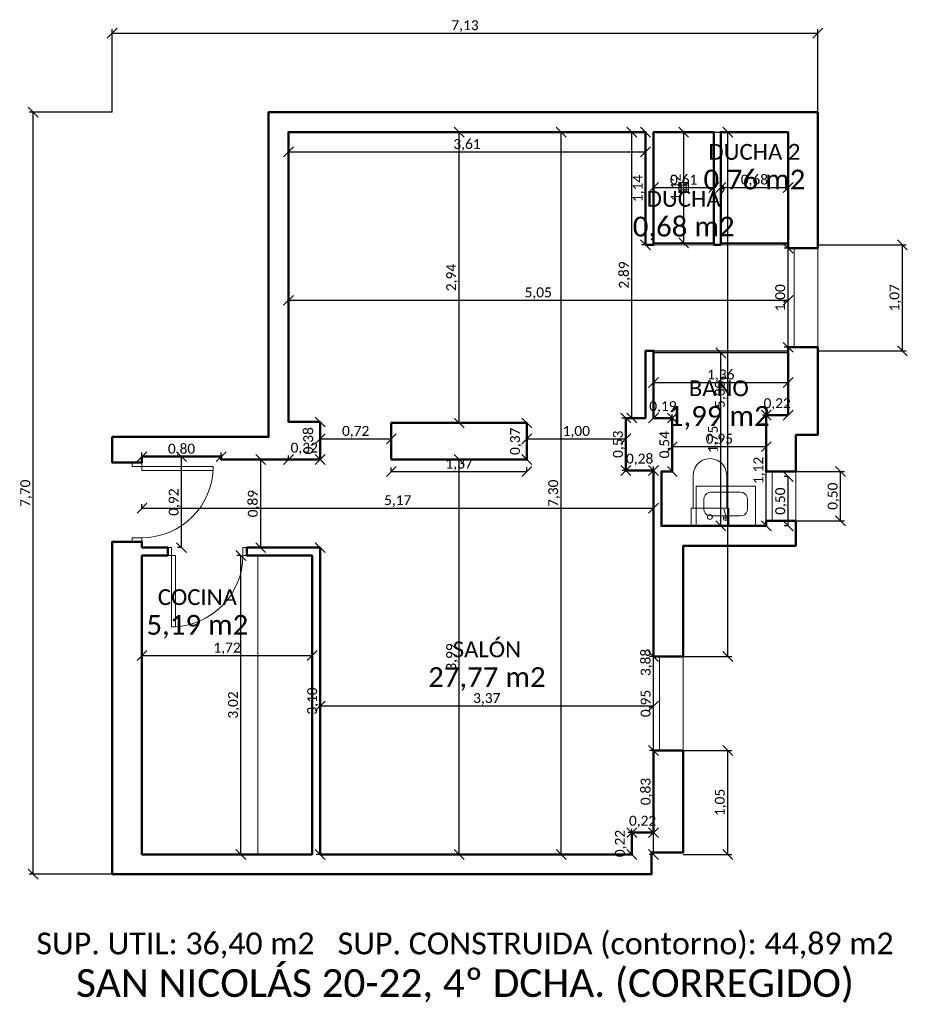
# Model space of a CAD drawing. Header units: metres. Extents: x -1.24 to 7.74, y -1.51 to 8.44.
import ezdxf
from ezdxf.enums import TextEntityAlignment as Align

# ---------------------------------------------------------------- set-up
doc = ezdxf.new("R2010")
doc.units = ezdxf.units.M
for name, color, linetype in [('COTAS', 1, 'Continuous'), ('ESTANCIAS', 4, 'Continuous'), ('TEXTOS', 7, 'Continuous')]:
    doc.layers.add(name, color=color, linetype=linetype)
for name, color, linetype, lineweight in [('MOBILIARIO', 251, 'Continuous', 13), ('MUROS', 7, 'Continuous', 50), ('PUERTAS', 3, 'Continuous', 13), ('VENTANAS', 5, 'Continuous', 13)]:
    doc.layers.add(name, color=color, linetype=linetype, lineweight=lineweight)
doc.styles.add('CALIBRI', font='calibri.ttf')
doc.styles.add('OpenSansCondensed-Light', font='OpenSansCondensed-Light.ttf')
doc.dimstyles.new('EZDXF', dxfattribs={"dimtxt": 0.25, "dimasz": 0.175, "dimexe": 0.375, "dimexo": 0.125, "dimgap": 0.1, "dimtad": 1, "dimlfac": 100, "dimzin": 12, "dimdsep": 46, "dimtxsty": 'OpenSansCondensed-Light', "dimblk": 'ARCHTICK', "dimcen": 2.5, "dimazin": 3, "dimtfac": 0.5, "dimtmove": 2, "dimatfit": 3})

# ---------------------------------------------------------------- blocks, each defined once
blk = doc.blocks.new('_ARCHTICK')
at = {"color": 0, "linetype": 'BYBLOCK', "const_width": 0.15}
blk.add_lwpolyline([(-0.5, -0.5), (0.5, 0.5)], dxfattribs=at)

msp = doc.modelspace()

# ---------------------------------------------------------------- linework, layer by layer
at = {"layer": 'MOBILIARIO'}
for points in [[(5.17, 7.3), (5.78, 7.3), (5.78, 6.18), (5.17, 6.18)], [(5.425, 6.79), (5.525, 6.79), (5.525, 6.69), (5.425, 6.69)], [(5.6, 3.32), (6.2, 3.32), (6.2, 3.72), (5.6, 3.72)], [(6.05, 3.42), (6.0716, 3.4234), (6.0911, 3.4334), (6.1066, 3.4489), (6.1166, 3.4684), (6.12, 3.49), (6.12, 3.59), (6.1166, 3.6116), (6.1066, 3.6311), (6.0911, 3.6466), (6.0716, 3.6566), (6.05, 3.66), (5.75, 3.66), (5.7284, 3.6566), (5.7089, 3.6466), (5.6934, 3.6311), (5.6834, 3.6116), (5.68, 3.59), (5.68, 3.49), (5.6834, 3.4684), (5.6934, 3.4489), (5.7089, 3.4334), (5.7284, 3.4234), (5.75, 3.42)], [(5.55, 3.32), (5.93, 3.32), (5.93, 3.5), (5.55, 3.5)], [(1.72, 0), (1.72, 3.02), (1.17, 3.02), (1.17, 0)]]:
    msp.add_lwpolyline(points, close=True, dxfattribs=at)
for points in [[(5.45, 6.79), (5.45, 6.69)], [(5.475, 6.79), (5.475, 6.69)], [(5.5, 6.79), (5.5, 6.69)], [(5.425, 6.765), (5.525, 6.765)], [(5.425, 6.74), (5.525, 6.74)], [(5.425, 6.715), (5.525, 6.715)], [(5.57, 3.5), (5.57, 3.83), (5.5743, 3.8678), (5.5868, 3.9038), (5.6071, 3.936), (5.634, 3.9629), (5.6662, 3.9832), (5.7022, 3.9957), (5.74, 4), (5.7778, 3.9957), (5.8138, 3.9832), (5.846, 3.9629), (5.8729, 3.936), (5.8932, 3.9038), (5.9057, 3.8678), (5.91, 3.83), (5.91, 3.5)], [(5.9, 3.425), (5.88, 3.49)], [(5.875, 3.4), (5.925, 3.4)], [(5.9, 3.375), (5.9, 3.425)]]:
    msp.add_lwpolyline(points, dxfattribs=at)
for centre in [(5.74, 3.41), (5.9, 3.4)]:
    msp.add_circle(centre, 0.025, dxfattribs=at)
at = {"layer": 'MUROS'}
for points in [[(6.83, 7.5), (1.28, 7.5), (1.28, 4.22), (-0.3, 4.22), (-0.3, 3.96), (0, 3.96), (0, 4.02), (0.8, 4.02), (0.8, 3.99), (1.8, 3.99), (1.8, 4.37), (1.48, 4.37), (1.48, 7.3), (5.09, 7.3), (5.09, 6.16), (5.17, 6.16), (5.17, 7.3), (5.78, 7.3), (5.78, 6.16), (5.85, 6.16), (5.85, 7.3), (6.53, 7.3), (6.53, 6.125), (6.83, 6.125)], [(5.47, 2), (5.47, 3.12), (6.61, 3.12), (6.61, 3.37), (6.31, 3.37), (6.31, 3.32), (5.25, 3.32), (5.25, 3.87), (5.36, 3.87), (5.36, 4.41), (5.17, 4.41), (5.17, 5.09), (5.09, 5.09), (5.09, 4.41), (4.89, 4.41), (4.89, 3.88), (5.17, 3.88), (5.17, 2)], [(6.31, 3.87), (6.61, 3.87), (6.61, 4.24), (6.83, 4.24), (6.83, 5.125), (6.53, 5.125), (6.53, 4.44), (6.31, 4.44)], [(2.52, 3.99), (3.89, 3.99), (3.89, 4.36), (2.52, 4.36)], [(0, 3.1), (0, 3.16), (-0.3, 3.16), (-0.3, -0.2), (5.15, -0.2), (5.15, 0.02), (5.47, 0.02), (5.47, 1.05), (5.17, 1.05), (5.17, 0.22), (4.95, 0.22), (4.95, 0), (1.8, 0), (1.8, 3.1), (1.06, 3.1), (1.06, 3.02), (1.72, 3.02), (1.72, 0), (0, 0), (0, 3.02), (0.26, 3.02), (0.26, 3.1)]]:
    msp.add_lwpolyline(points, close=True, dxfattribs=at)
at = {"layer": 'PUERTAS'}
for points in [[(-0.1, 3.92), (-0.1, 3.96), (0, 3.96), (0, 3.92)], [(0, 3.92), (0.72, 3.92), (0.72, 3.88), (0, 3.88)], [(-0.1, 3.16), (-0.1, 3.2), (0, 3.2), (0, 3.16)], [(0.26, 3.02), (0.3, 3.02), (0.3, 3.1), (0.26, 3.1)], [(1.02, 3.02), (1.06, 3.02), (1.06, 3.1), (1.02, 3.1)], [(0.3, 3.02), (0.3, 2.3), (0.34, 2.3), (0.34, 3.02)]]:
    msp.add_lwpolyline(points, close=True, dxfattribs=at)
for centre in [(0, 3.92), (0.3, 3.02)]:
    msp.add_arc(centre, 0.72, 270, 0, dxfattribs=at)
at = {"layer": 'VENTANAS'}
for points in [[(5.17, 6.18), (5.78, 6.18)], [(5.17, 6.175), (5.78, 6.175)], [(5.85, 6.18), (6.53, 6.18)], [(5.85, 6.175), (6.53, 6.175)], [(5.17, 6.16), (5.78, 6.16)], [(5.85, 6.16), (6.53, 6.16)], [(6.53, 5.125), (6.53, 6.125)], [(6.59, 5.125), (6.59, 6.125)], [(6.83, 5.125), (6.83, 6.125)], [(5.17, 5.09), (6.53, 5.09)], [(5.17, 5.075), (6.53, 5.075)], [(5.17, 5.07), (6.53, 5.07)], [(6.31, 3.37), (6.31, 3.87)], [(6.37, 3.37), (6.37, 3.87)], [(6.61, 3.37), (6.61, 3.87)], [(5.17, 1.05), (5.17, 2)], [(5.23, 1.05), (5.23, 2)], [(5.47, 1.05), (5.47, 2)]]:
    msp.add_lwpolyline(points, dxfattribs=at)

# ---------------------------------------------------------------- texts
at = {"layer": 'ESTANCIAS', "style": 'CALIBRI'}
for s, height, p in [('DUCHA 2', 0.16, (6.19, 7.1)), ('0,76 m2', 0.2, (6.19, 6.82)), ('DUCHA', 0.16, (5.475, 6.625)), ('0,68 m2', 0.2, (5.475, 6.345)), ('BAÑO', 0.16, (5.8295, 4.711)), ('1,99 m2', 0.2, (5.8295, 4.431)), ('COCINA', 0.16, (0.56, 2.6)), ('5,19 m2', 0.2, (0.56, 2.32)), ('SALÓN', 0.16, (3.486, 2.0719)), ('27,77 m2', 0.2, (3.486, 1.7919))]:
    msp.add_text(s, height=height, dxfattribs=at).set_placement(p, align=Align.MIDDLE_CENTER)
at = {"layer": 'TEXTOS', "style": 'CALIBRI'}
for s, height, p in [('SUP. UTIL: 36,40 m2   SUP. CONSTRUIDA (contorno): 44,89 m2', 0.22, (3.265, -0.9)), ('SAN NICOLÁS 20-22, 4º DCHA. (CORREGIDO)', 0.28, (3.265, -1.3))]:
    msp.add_text(s, height=height, dxfattribs=at).set_placement(p, align=Align.MIDDLE_CENTER)

# ---------------------------------------------------------------- dimensions: what is measured, and where the dimension line sits
at = {"layer": 'COTAS'}
for base, p1, p2 in [((-0.3, 8.3), (-0.3, 7.5), (6.83, 7.5)), ((1.48, 7.1), (1.48, 7.1), (5.09, 7.1)), ((5.17, 6.74), (5.17, 6.74), (5.78, 6.74)), ((5.85, 6.74), (5.85, 6.74), (6.53, 6.74)), ((1.48, 5.6), (1.48, 5.6), (6.53, 5.6)), ((5.17, 4.77), (5.17, 5.07), (6.53, 5.07)), ((5.17, 4.41), (5.17, 4.41), (5.36, 4.41)), ((6.31, 4.44), (6.31, 4.44), (6.53, 4.44)), ((1.8, 4.2), (1.8, 4.2), (2.52, 4.2)), ((3.89, 4.2), (3.89, 4.2), (4.89, 4.2)), ((5.36, 4.121), (5.36, 4.12), (6.31, 4.12)), ((0, 4.02), (0, 4.02), (0.8, 4.02)), ((1.48, 3.99), (1.48, 3.99), (1.8, 3.99)), ((2.52, 3.87), (2.52, 3.87), (3.89, 3.87)), ((4.89, 3.88), (4.89, 3.88), (5.17, 3.88)), ((0, 3.5), (0, 3.5), (5.17, 3.5)), ((0, 2.01), (0, 2.01), (1.72, 2.01)), ((1.8, 1.5), (1.8, 1.5), (5.17, 1.5)), ((4.95, 0.22), (4.95, 0.22), (5.17, 0.22))]:
    msp.add_linear_dim(base=base, p1=p1, p2=p2, dimstyle='EZDXF', override={"dimtxt": 0.1, "dimasz": 0.06, "dimexe": 0.04, "dimexo": 0, "dimgap": 0.02, "dimtad": 1, "dimdec": 2, "dimlfac": 1, "dimzin": 0, "dimdsep": 44, "dimlunit": 2, "dimpost": '', "dimtxsty": 'CALIBRI', "dimtsz": 0.05, "dimclrd": 1, "dimclre": 1, "dimclrt": 1}, dxfattribs=at).render()
for base, p1, p2 in [((-1.1, -0.2), (-0.3, -0.2), (-0.3, 7.5)), ((3.205, 4.36), (3.205, 4.36), (3.205, 7.3)), ((4.236, 0), (4.236, 0), (4.236, 7.3)), ((4.95, 4.41), (4.95, 4.41), (4.95, 7.3)), ((5.09, 6.16), (5.09, 6.16), (5.09, 7.3)), ((5.475, 6.18), (5.475, 6.18), (5.475, 7.3)), ((5.92, 2), (5.47, 2), (5.47, 7.3)), ((6.53, 5.125), (6.53, 5.125), (6.53, 6.125)), ((7.685, 5.09), (6.83, 5.09), (6.83, 6.16)), ((5.85, 3.32), (5.85, 3.32), (5.85, 5.07)), ((6.31, 3.32), (6.31, 3.32), (6.31, 4.44)), ((1.8, 3.99), (1.8, 3.99), (1.8, 4.37)), ((3.89, 3.99), (3.89, 3.99), (3.89, 4.36)), ((4.89, 3.88), (4.89, 3.88), (4.89, 4.41)), ((5.36, 3.87), (5.36, 3.87), (5.36, 4.41)), ((0.4, 3.1), (0.4, 3.1), (0.4, 4.02)), ((1.2, 3.1), (1.2, 3.1), (1.2, 3.99)), ((3.205, 0), (3.205, 0), (3.205, 3.99)), ((5.17, 0), (5.17, 0), (5.17, 3.88)), ((7.06, 3.37), (6.61, 3.37), (6.61, 3.87)), ((6.53, 3.32), (6.53, 3.32), (6.53, 3.82)), ((1.8, 0), (1.8, 0), (1.8, 3.1)), ((1, 0), (1, 0), (1, 3.02)), ((5.17, 1.05), (5.17, 1.05), (5.17, 2)), ((5.17, 0.22), (5.17, 0.22), (5.17, 1.05)), ((5.92, 0), (5.47, 0), (5.47, 1.05)), ((4.95, 0), (4.95, 0), (4.95, 0.22))]:
    msp.add_linear_dim(base=base, p1=p1, p2=p2, angle=90, dimstyle='EZDXF', override={"dimtxt": 0.1, "dimasz": 0.06, "dimexe": 0.04, "dimexo": 0, "dimgap": 0.02, "dimtad": 1, "dimdec": 2, "dimlfac": 1, "dimzin": 0, "dimdsep": 44, "dimlunit": 2, "dimpost": '', "dimtxsty": 'CALIBRI', "dimtsz": 0.05, "dimclrd": 1, "dimclre": 1, "dimclrt": 1}, dxfattribs=at).render()

doc.saveas('drawing.dxf')
